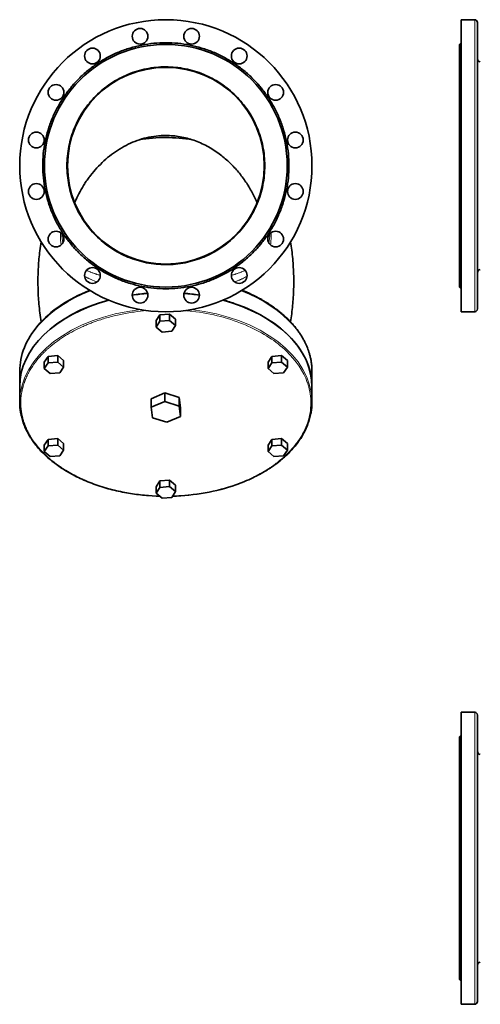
# Model space of a CAD drawing. Extents: x 4513 to 5188, y 399 to 994.
# Tile 1 of 7: x 4513 to 4676, y 399 to 750. Entities that reach past the tile are written whole.
import ezdxf

# ---------------------------------------------------------------- set-up
doc = ezdxf.new("R2010")
doc.units = 0

msp = doc.modelspace()

# ---------------------------------------------------------------- linework, layer by layer
at = {"color": 7, "lineweight": 35}
for p, q in [((4669.62, 697.68), (4669.62, 749.68)), ((4669.62, 749.68), (4674.42, 749.68)), ((4669.02, 740.88), (4669.02, 697.68)), ((4675.42, 731.22), (4675.42, 726.72)), ((4675.42, 726.72), (4675.42, 721.68)), ((4675.42, 721.68), (4675.42, 716.16)), ((4675.42, 716.16), (4675.42, 710.24)), ((4675.42, 710.24), (4675.42, 704.03)), ((4675.42, 704.03), (4675.42, 697.68)), ((4669.02, 697.68), (4669.02, 654.48)), ((4669.62, 645.68), (4669.62, 697.68)), ((4675.42, 697.68), (4675.42, 691.33)), ((4675.42, 691.33), (4675.42, 685.13)), ((4675.42, 685.13), (4675.42, 679.21)), ((4675.42, 679.21), (4675.42, 673.68)), ((4675.42, 673.68), (4675.42, 668.65)), ((4675.42, 668.65), (4675.42, 664.15)), ((4669.62, 645.68), (4674.42, 645.68)), ((4512.53, 619.11), (4512.53, 624.47)), ((4616.53, 619.11), (4616.53, 624.47)), ((4512.53, 619.06), (4512.53, 613.55)), ((4616.53, 619.06), (4616.53, 613.55)), ((4564.13, 616.79), (4559.34, 614.72)), ((4559.34, 611.66), (4564.13, 613.73)), ((4569.32, 615.16), (4564.13, 616.79)), ((4564.13, 613.73), (4569.32, 612.09)), ((4564.92, 606.32), (4559.73, 607.96)), ((4569.71, 608.39), (4564.92, 606.32)), ((4669.62, 399.1), (4669.62, 503.1)), ((4669.62, 503.1), (4674.42, 503.1)), ((4669.02, 494.3), (4669.02, 407.9)), ((4675.42, 485.71), (4675.42, 481.7)), ((4675.42, 481.7), (4675.42, 477.58)), ((4675.42, 477.58), (4675.42, 473.45)), ((4675.42, 473.45), (4675.42, 469.36)), ((4675.42, 457.87), (4675.42, 451.1)), ((4675.42, 451.1), (4675.42, 444.33)), ((4675.42, 432.84), (4675.42, 428.75)), ((4675.42, 428.75), (4675.42, 424.62)), ((4675.42, 424.62), (4675.42, 420.5)), ((4675.42, 420.5), (4675.42, 416.49)), ((4669.62, 399.1), (4674.42, 399.1))]:
    msp.add_line(p, q, dxfattribs=at)
at = {"color": 7, "lineweight": 13}
for p, q in [((4674.42, 749.68), (4674.42, 697.68)), ((4674.42, 697.68), (4674.42, 645.68)), ((4674.42, 503.1), (4674.42, 399.1))]:
    msp.add_line(p, q, dxfattribs=at)
at = {"color": 7, "lineweight": 35, "ltscale": 0.056416}
for p, q in [((4675.42, 748.68), (4675.42, 748.23)), ((4675.42, 647.14), (4675.42, 646.68))]:
    msp.add_line(p, q, dxfattribs=at)
at = {"color": 7, "lineweight": 35, "ltscale": 0.078584}
for p, q in [((4675.42, 748.23), (4675.42, 747.6)), ((4675.42, 647.76), (4675.42, 647.14))]:
    msp.add_line(p, q, dxfattribs=at)
at = {"color": 7, "lineweight": 35, "ltscale": 0.12}
for p, q in [((4675.42, 747.6), (4675.42, 746.64)), ((4675.42, 648.72), (4675.42, 647.76))]:
    msp.add_line(p, q, dxfattribs=at)
at = {"color": 7, "lineweight": 35, "ltscale": 0.167746}
msp.add_line((4675.42, 746.64), (4675.42, 745.3), dxfattribs=at)
at = {"color": 7, "lineweight": 35, "ltscale": 0.221918}
for p, q in [((4675.42, 745.3), (4675.42, 743.53)), ((4675.42, 651.84), (4675.42, 650.07))]:
    msp.add_line(p, q, dxfattribs=at)
at = {"color": 7, "lineweight": 35, "ltscale": 0.282266}
for p, q in [((4675.42, 743.53), (4675.42, 741.27)), ((4675.42, 654.1), (4675.42, 651.84))]:
    msp.add_line(p, q, dxfattribs=at)
at = {"color": 7, "lineweight": 35, "ltscale": 0.106066}
for p, q in [((4669.02, 740.88), (4669.62, 741.48)), ((4669.02, 654.48), (4669.62, 653.88)), ((4669.02, 494.3), (4669.62, 494.9)), ((4669.02, 407.9), (4669.62, 407.3))]:
    msp.add_line(p, q, dxfattribs=at)
at = {"color": 7, "lineweight": 35, "ltscale": 0.348071}
msp.add_line((4675.42, 741.27), (4675.42, 738.48), dxfattribs=at)
at = {"color": 7, "lineweight": 35, "ltscale": 0.418033}
for p, q in [((4675.42, 738.48), (4675.42, 735.14)), ((4675.42, 660.23), (4675.42, 656.88))]:
    msp.add_line(p, q, dxfattribs=at)
at = {"color": 7, "lineweight": 35, "ltscale": 0.490187}
msp.add_line((4675.42, 735.14), (4675.42, 731.22), dxfattribs=at)
at = {"color": 7, "lineweight": 35, "ltscale": 0.490186}
msp.add_line((4675.42, 664.15), (4675.42, 660.23), dxfattribs=at)
at = {"color": 7, "lineweight": 35, "ltscale": 0.348072}
msp.add_line((4675.42, 656.88), (4675.42, 654.1), dxfattribs=at)
at = {"color": 7, "lineweight": 35, "ltscale": 0.167745}
msp.add_line((4675.42, 650.07), (4675.42, 648.72), dxfattribs=at)
at = {"color": 7, "lineweight": 35, "ltscale": 0.306907}
for p, q in [((4562.44, 644.59), (4561.09, 642.54)), ((4561.09, 640.24), (4562.44, 642.29)), ((4567.96, 640.79), (4566.61, 638.73)), ((4522.6, 629.8), (4521.25, 627.75)), ((4602.28, 629.8), (4600.92, 627.75)), ((4521.25, 625.45), (4522.6, 627.5)), ((4600.92, 625.45), (4602.28, 627.5)), ((4522.6, 600.23), (4521.25, 598.18)), ((4602.28, 600.23), (4600.92, 598.18)), ((4521.25, 595.89), (4522.6, 597.94)), ((4600.92, 595.89), (4602.28, 597.94)), ((4607.8, 596.43), (4606.45, 594.38))]:
    msp.add_line(p, q, dxfattribs=at)
at = {"color": 7, "lineweight": 35, "ltscale": 0.287267}
for p, q in [((4561.09, 640.24), (4561.09, 642.54)), ((4562.44, 642.29), (4562.44, 644.59)), ((4565.88, 644.86), (4565.88, 642.56)), ((4567.96, 640.79), (4567.96, 643.08)), ((4521.25, 625.45), (4521.25, 627.75)), ((4522.6, 629.8), (4522.6, 627.5)), ((4526.04, 627.78), (4526.04, 630.08)), ((4528.13, 626), (4528.13, 628.3)), ((4600.92, 625.45), (4600.92, 627.75)), ((4602.28, 627.5), (4602.28, 629.8)), ((4605.71, 627.78), (4605.71, 630.08)), ((4607.8, 628.3), (4607.8, 626)), ((4522.6, 597.94), (4522.6, 600.23)), ((4526.04, 598.21), (4526.04, 600.51)), ((4602.28, 597.94), (4602.28, 600.23)), ((4605.71, 598.21), (4605.71, 600.51)), ((4521.25, 598.18), (4521.25, 595.89)), ((4528.13, 596.43), (4528.13, 598.73)), ((4600.92, 595.89), (4600.92, 598.18)), ((4607.8, 596.43), (4607.8, 598.73)), ((4565.88, 583.43), (4565.88, 585.72)), ((4561.09, 581.1), (4561.09, 583.4)), ((4562.44, 583.15), (4562.44, 585.45)), ((4567.96, 581.65), (4567.96, 583.95))]:
    msp.add_line(p, q, dxfattribs=at)
at = {"color": 7, "lineweight": 35, "ltscale": 0.431091}
for p, q in [((4565.88, 644.86), (4562.44, 644.59)), ((4562.44, 642.29), (4565.88, 642.56)), ((4566.61, 638.73), (4563.18, 638.46)), ((4526.04, 630.08), (4522.6, 629.8)), ((4522.6, 627.5), (4526.04, 627.78)), ((4605.71, 630.08), (4602.28, 629.8)), ((4602.28, 627.5), (4605.71, 627.78)), ((4526.78, 623.95), (4523.34, 623.68)), ((4606.45, 623.95), (4603.01, 623.68)), ((4526.04, 600.51), (4522.6, 600.23)), ((4605.71, 600.51), (4602.28, 600.23)), ((4522.6, 597.94), (4526.04, 598.21)), ((4602.28, 597.94), (4605.71, 598.21)), ((4526.78, 594.38), (4523.34, 594.11)), ((4606.45, 594.38), (4603.01, 594.11)), ((4565.88, 585.72), (4562.44, 585.45)), ((4562.44, 583.15), (4565.88, 583.43)), ((4566.61, 579.6), (4563.18, 579.32))]:
    msp.add_line(p, q, dxfattribs=at)
at = {"color": 7, "lineweight": 35, "ltscale": 0.342672}
for p, q in [((4567.96, 643.08), (4565.88, 644.86)), ((4565.88, 642.56), (4567.96, 640.79)), ((4563.18, 638.46), (4561.09, 640.24)), ((4607.8, 628.3), (4605.71, 630.08)), ((4605.71, 627.78), (4607.8, 626)), ((4603.01, 623.68), (4600.92, 625.45)), ((4607.8, 598.73), (4605.71, 600.51)), ((4605.71, 598.21), (4607.8, 596.43)), ((4603.01, 594.11), (4600.92, 595.89)), ((4567.96, 583.95), (4565.88, 585.72)), ((4565.88, 583.43), (4567.96, 581.65)), ((4563.18, 579.32), (4561.09, 581.1))]:
    msp.add_line(p, q, dxfattribs=at)
at = {"color": 7, "lineweight": 35, "ltscale": 0.342673}
for p, q in [((4528.13, 628.3), (4526.04, 630.08)), ((4526.04, 627.78), (4528.13, 626)), ((4523.34, 623.68), (4521.25, 625.45)), ((4528.13, 598.73), (4526.04, 600.51)), ((4526.04, 598.21), (4528.13, 596.43)), ((4523.34, 594.11), (4521.25, 595.89))]:
    msp.add_line(p, q, dxfattribs=at)
at = {"color": 7, "lineweight": 35, "ltscale": 0.306906}
for p, q in [((4528.13, 626), (4526.78, 623.95)), ((4607.8, 626), (4606.45, 623.95)), ((4562.44, 585.45), (4561.09, 583.4)), ((4561.09, 581.1), (4562.44, 583.15)), ((4567.96, 581.65), (4566.61, 579.6))]:
    msp.add_line(p, q, dxfattribs=at)
at = {"color": 7, "lineweight": 35, "ltscale": 0.002595}
msp.add_line((4512.53, 619.09), (4512.53, 619.11), dxfattribs=at)
at = {"color": 7, "lineweight": 35, "ltscale": 0.004403}
msp.add_line((4512.53, 613.51), (4512.53, 613.55), dxfattribs=at)
at = {"color": 7, "lineweight": 35, "ltscale": 0.383022}
for p, q in [((4559.34, 611.66), (4559.34, 614.72)), ((4564.13, 613.73), (4564.13, 616.79)), ((4569.32, 612.09), (4569.32, 615.16)), ((4569.71, 608.39), (4569.71, 611.45))]:
    msp.add_line(p, q, dxfattribs=at)
at = {"color": 7, "lineweight": 35, "ltscale": 0.465401}
for p, q in [((4569.71, 611.45), (4569.32, 615.16)), ((4559.73, 607.96), (4559.34, 611.66)), ((4569.32, 612.09), (4569.71, 608.39))]:
    msp.add_line(p, q, dxfattribs=at)
at = {"color": 7, "lineweight": 35, "ltscale": 0.306908}
msp.add_line((4528.13, 596.43), (4526.78, 594.38), dxfattribs=at)
at = {"color": 7, "lineweight": 13, "ltscale": 0.013219}
msp.add_line((4562.15, 580.11), (4562.26, 580.11), dxfattribs=at)
at = {"color": 7, "lineweight": 35, "ltscale": 0.049611}
for p, q in [((4675.42, 502.1), (4675.42, 501.7)), ((4675.42, 400.5), (4675.42, 400.1))]:
    msp.add_line(p, q, dxfattribs=at)
at = {"color": 7, "lineweight": 35, "ltscale": 0.146542}
for p, q in [((4675.42, 501.7), (4675.42, 500.53)), ((4675.42, 401.67), (4675.42, 400.5))]:
    msp.add_line(p, q, dxfattribs=at)
at = {"color": 7, "lineweight": 35, "ltscale": 0.236864}
for p, q in [((4675.42, 500.53), (4675.42, 498.64)), ((4675.42, 403.56), (4675.42, 401.67))]:
    msp.add_line(p, q, dxfattribs=at)
at = {"color": 7, "lineweight": 35, "ltscale": 0.316982}
for p, q in [((4675.42, 498.64), (4675.42, 496.1)), ((4675.42, 406.1), (4675.42, 403.56))]:
    msp.add_line(p, q, dxfattribs=at)
at = {"color": 7, "lineweight": 35, "ltscale": 0.384341}
for p, q in [((4675.42, 496.1), (4675.42, 493.02)), ((4675.42, 409.17), (4675.42, 406.1))]:
    msp.add_line(p, q, dxfattribs=at)
at = {"color": 7, "lineweight": 35, "ltscale": 0.437576}
for p, q in [((4675.42, 493.02), (4675.42, 489.52)), ((4675.42, 412.67), (4675.42, 409.17))]:
    msp.add_line(p, q, dxfattribs=at)
at = {"color": 7, "lineweight": 35, "ltscale": 0.476442}
for p, q in [((4675.42, 489.52), (4675.42, 485.71)), ((4675.42, 416.49), (4675.42, 412.67))]:
    msp.add_line(p, q, dxfattribs=at)
at = {"color": 7, "lineweight": 35, "ltscale": 0.497824}
for p, q in [((4675.42, 469.36), (4675.42, 465.38)), ((4675.42, 436.82), (4675.42, 432.84))]:
    msp.add_line(p, q, dxfattribs=at)
at = {"color": 7, "lineweight": 35, "ltscale": 0.48}
for p, q in [((4675.42, 465.38), (4675.42, 461.54)), ((4675.42, 440.66), (4675.42, 436.82))]:
    msp.add_line(p, q, dxfattribs=at)
at = {"color": 7, "lineweight": 35, "ltscale": 0.45876}
for p, q in [((4675.42, 461.54), (4675.42, 457.87)), ((4675.42, 444.33), (4675.42, 440.66))]:
    msp.add_line(p, q, dxfattribs=at)
at = {"color": 7, "lineweight": 35}
for points in [[(4520.15, 642.12), (4520.03, 642.89), (4519.92, 643.66), (4519.81, 644.43), (4519.71, 645.25), (4519.61, 646.06), (4519.52, 646.88), (4519.44, 647.66), (4519.37, 648.44), (4519.3, 649.18), (4519.25, 649.92), (4519.2, 650.67), (4519.15, 651.41), (4519.12, 652.16), (4519.08, 652.9), (4519.06, 653.65), (4519.04, 654.39), (4519.02, 655.14), (4519.02, 655.89), (4519.02, 656.63), (4519.02, 657.38), (4519.03, 658.13), (4519.05, 658.87), (4519.06, 659.38), (4519.08, 659.88), (4519.13, 660.9), (4519.17, 661.62), (4519.21, 662.35), (4519.26, 663.07), (4519.32, 663.79), (4519.38, 664.51), (4519.45, 665.22), (4519.52, 665.96), (4519.6, 666.69), (4519.69, 667.43), (4519.79, 668.23), (4519.9, 669.03), (4520.02, 669.81), (4520.14, 670.6)], [(4608.9, 642.12), (4609.01, 642.84), (4609.12, 643.56), (4609.22, 644.28), (4609.31, 645.01), (4609.4, 645.73), (4609.49, 646.46), (4609.56, 647.19), (4609.64, 647.92), (4609.7, 648.65), (4609.76, 649.38), (4609.82, 650.11), (4609.86, 650.84), (4609.91, 651.58), (4609.94, 652.31), (4609.97, 653.04), (4610, 653.78), (4610.02, 654.53), (4610.03, 655.27), (4610.04, 656.27), (4610.03, 657.27), (4610.02, 658.26), (4609.99, 659.26), (4609.96, 660.01), (4609.93, 660.76), (4609.89, 661.51), (4609.85, 662.27), (4609.79, 663.03), (4609.73, 663.8), (4609.67, 664.56), (4609.6, 665.32), (4609.52, 666.07), (4609.43, 666.83), (4609.34, 667.59), (4609.24, 668.34), (4609.14, 669.09), (4609.03, 669.85), (4608.91, 670.6)], [(4591.64, 653.31), (4592.46, 652.98), (4593.3, 652.63), (4594.13, 652.26), (4594.96, 651.89), (4595.78, 651.49), (4596.59, 651.09), (4596.99, 650.88), (4597.4, 650.67), (4597.8, 650.46), (4598.2, 650.24), (4598.63, 650), (4599.06, 649.75), (4599.49, 649.5), (4599.91, 649.25), (4600.33, 648.99), (4600.76, 648.73), (4601.17, 648.47), (4601.59, 648.2), (4601.99, 647.92), (4602.4, 647.65), (4602.8, 647.37), (4603.2, 647.08), (4603.6, 646.79), (4603.99, 646.5), (4604.38, 646.2), (4604.76, 645.9), (4605.11, 645.62), (4605.46, 645.33), (4605.81, 645.04), (4606.15, 644.75), (4606.46, 644.48), (4606.76, 644.21), (4607.06, 643.93), (4607.36, 643.65), (4607.66, 643.38), (4607.95, 643.09), (4608.23, 642.81), (4608.51, 642.52), (4608.79, 642.23), (4609.06, 641.94), (4609.33, 641.64), (4609.6, 641.35), (4609.86, 641.05), (4610.12, 640.75), (4610.37, 640.45), (4610.62, 640.14), (4610.84, 639.87), (4611.05, 639.59), (4611.26, 639.32), (4611.46, 639.04), (4611.66, 638.76), (4611.86, 638.48), (4612.06, 638.2), (4612.25, 637.92), (4612.45, 637.61), (4612.65, 637.3), (4612.84, 636.99), (4613.03, 636.68), (4613.21, 636.36), (4613.39, 636.04), (4613.57, 635.73), (4613.74, 635.4), (4614, 634.9), (4614.24, 634.4), (4614.47, 633.9), (4614.69, 633.39), (4614.9, 632.88), (4615.09, 632.37), (4615.27, 631.86), (4615.44, 631.34), (4615.53, 631.06), (4615.62, 630.77), (4615.7, 630.48), (4615.78, 630.19), (4615.86, 629.88), (4615.93, 629.58), (4616, 629.27), (4616.07, 628.97), (4616.13, 628.66), (4616.18, 628.36), (4616.23, 628.05), (4616.28, 627.75), (4616.34, 627.34), (4616.39, 626.93), (4616.43, 626.52), (4616.46, 626.11), (4616.49, 625.7), (4616.51, 625.29), (4616.52, 624.88), (4616.53, 624.47)], [(4562.37, 580.01), (4561.03, 580.06), (4559.67, 580.13), (4558.3, 580.22), (4557.61, 580.28), (4556.91, 580.34), (4556.21, 580.41), (4555.51, 580.49), (4554.8, 580.57), (4554.1, 580.66), (4553.38, 580.76), (4552.67, 580.86), (4551.96, 580.97), (4551.24, 581.09), (4550.52, 581.22), (4549.8, 581.35), (4549.08, 581.49), (4548.36, 581.64), (4547.63, 581.8), (4546.91, 581.96), (4546.19, 582.13), (4545.46, 582.31), (4544.74, 582.5), (4544.02, 582.7), (4543.29, 582.9), (4542.57, 583.12), (4541.82, 583.34), (4541.08, 583.58), (4540.34, 583.83), (4539.61, 584.08), (4538.88, 584.34), (4538.15, 584.61), (4537.44, 584.89), (4536.74, 585.17), (4536.06, 585.45), (4535.39, 585.74), (4534.73, 586.03), (4534.07, 586.33), (4533.4, 586.65), (4532.74, 586.97), (4532.15, 587.27), (4531.56, 587.58), (4531.02, 587.87), (4530.49, 588.16), (4529.96, 588.46), (4529.44, 588.76), (4528.92, 589.07), (4528.41, 589.39), (4527.9, 589.71), (4527.4, 590.03), (4526.9, 590.36), (4526.41, 590.7), (4525.93, 591.04), (4525.45, 591.39), (4524.98, 591.74), (4524.5, 592.1), (4524.1, 592.43), (4523.69, 592.75), (4523.31, 593.07), (4522.94, 593.39), (4522.43, 593.83), (4521.94, 594.28), (4521.33, 594.85), (4520.74, 595.43), (4520.19, 595.99), (4519.65, 596.57), (4519.11, 597.18), (4518.59, 597.8), (4518.24, 598.24), (4517.89, 598.69), (4517.57, 599.11), (4517.27, 599.53), (4516.97, 599.96), (4516.68, 600.39), (4516.4, 600.81), (4516.13, 601.25), (4515.76, 601.88), (4515.4, 602.53), (4515.13, 603.06), (4514.86, 603.59), (4514.63, 604.09), (4514.4, 604.6), (4514.19, 605.11), (4513.99, 605.62), (4513.81, 606.14), (4513.63, 606.66), (4513.49, 607.11), (4513.36, 607.57), (4513.24, 608.02), (4513.12, 608.47), (4513.02, 608.92), (4512.93, 609.37), (4512.85, 609.82), (4512.77, 610.27), (4512.71, 610.68), (4512.66, 611.1), (4512.62, 611.51), (4512.59, 611.92), (4512.56, 612.33), (4512.54, 612.74), (4512.53, 613.14), (4512.53, 613.55)], [(4616.53, 613.55), (4616.52, 613.13), (4616.51, 612.72), (4616.49, 612.31), (4616.46, 611.9), (4616.43, 611.49), (4616.38, 611.08), (4616.33, 610.67), (4616.28, 610.26), (4616.21, 609.86), (4616.14, 609.47), (4616.04, 608.99), (4615.94, 608.5), (4615.82, 608.02), (4615.69, 607.54), (4615.55, 607.06), (4615.4, 606.58), (4615.23, 606.11), (4615.06, 605.63), (4614.91, 605.23), (4614.7, 604.71), (4614.47, 604.2), (4614.24, 603.69), (4613.99, 603.18), (4613.73, 602.67), (4613.45, 602.17), (4613.17, 601.67), (4612.87, 601.17), (4612.52, 600.62), (4612.21, 600.15), (4611.89, 599.68), (4611.56, 599.22), (4611.22, 598.76), (4610.86, 598.3), (4610.5, 597.85), (4610.13, 597.4), (4609.74, 596.96), (4609.38, 596.56), (4609.02, 596.16), (4608.64, 595.77), (4608.26, 595.38), (4607.96, 595.08), (4607.66, 594.79), (4607.35, 594.5), (4607.04, 594.21), (4606.72, 593.92), (4606.4, 593.64), (4606.07, 593.35), (4605.74, 593.07), (4605.19, 592.61), (4604.62, 592.16), (4604.04, 591.71), (4603.44, 591.27), (4602.84, 590.84), (4602.22, 590.42), (4601.6, 590), (4600.96, 589.59), (4600.56, 589.34), (4600.16, 589.09), (4599.6, 588.76), (4599.03, 588.43), (4598.46, 588.1), (4597.87, 587.78), (4597.28, 587.47), (4596.69, 587.16), (4596.08, 586.86), (4595.47, 586.56), (4594.74, 586.22), (4594, 585.89), (4593.26, 585.56), (4592.5, 585.25), (4591.74, 584.94), (4590.96, 584.64), (4590.18, 584.35), (4589.4, 584.06)]]:
    msp.add_lwpolyline(points, dxfattribs=at)
at = {"color": 7, "lineweight": 13}
for points in [[(4541.21, 658.64), (4540.94, 658.72), (4540.66, 658.8), (4540.39, 658.88), (4540.12, 658.96), (4539.99, 659.01), (4539.85, 659.05), (4539.72, 659.09), (4539.59, 659.14), (4539.39, 659.2), (4539.19, 659.27), (4538.99, 659.34), (4538.8, 659.41), (4538.56, 659.5), (4538.33, 659.58), (4538.09, 659.67), (4537.86, 659.76), (4537.75, 659.81), (4537.64, 659.86), (4537.44, 659.94), (4537.25, 660.02), (4537.05, 660.1), (4536.86, 660.18), (4536.67, 660.27), (4536.49, 660.35), (4536.3, 660.44)], [(4592.75, 660.44), (4592.57, 660.35), (4592.38, 660.27), (4592.19, 660.18), (4592, 660.1), (4591.8, 660.02), (4591.61, 659.94), (4591.42, 659.86), (4591.3, 659.81), (4591.19, 659.76), (4590.96, 659.67), (4590.72, 659.58), (4590.49, 659.5), (4590.25, 659.41), (4590.06, 659.34), (4589.86, 659.27), (4589.66, 659.2), (4589.46, 659.14), (4589.33, 659.09), (4589.2, 659.05), (4589.06, 659.01), (4588.93, 658.96), (4588.66, 658.88), (4588.39, 658.8), (4588.11, 658.72), (4587.84, 658.64)], [(4537.94, 657.16), (4537.75, 657.25), (4537.56, 657.33), (4537.37, 657.42), (4537.18, 657.51), (4536.99, 657.6), (4536.8, 657.69), (4536.62, 657.78), (4536.43, 657.88), (4536.34, 657.92), (4536.25, 657.97), (4536.16, 658.02), (4536.07, 658.06), (4535.96, 658.12), (4535.85, 658.18), (4535.74, 658.24), (4535.63, 658.31)], [(4591.76, 657.46), (4591.59, 657.38), (4591.43, 657.3), (4591.26, 657.23), (4591.09, 657.15), (4590.93, 657.08), (4590.82, 657.04), (4590.72, 656.99), (4590.61, 656.95), (4590.51, 656.9), (4590.29, 656.82), (4590.08, 656.73), (4589.87, 656.65), (4589.66, 656.56), (4589.44, 656.48), (4589.23, 656.4), (4589.02, 656.32)], [(4539.79, 642.35), (4539.42, 642.22), (4539.05, 642.08), (4538.68, 641.95), (4538.31, 641.81), (4537.95, 641.67), (4537.59, 641.53), (4537.23, 641.39), (4536.87, 641.24), (4536.51, 641.1), (4536.16, 640.95), (4535.8, 640.8), (4535.45, 640.64), (4535.1, 640.49), (4534.78, 640.35), (4534.46, 640.2), (4534.29, 640.12), (4533.99, 639.98)], [(4525.21, 634.72), (4525.02, 634.58), (4524.82, 634.43), (4524.63, 634.28), (4524.44, 634.13), (4524.25, 633.97), (4524.06, 633.82), (4523.87, 633.67), (4523.69, 633.52), (4523.5, 633.36), (4523.32, 633.21), (4523.14, 633.05), (4522.96, 632.89), (4522.78, 632.74), (4522.61, 632.59), (4522.45, 632.44)], [(4522.45, 632.44), (4522.27, 632.28), (4522.1, 632.12), (4521.93, 631.96), (4521.76, 631.8), (4521.59, 631.64), (4521.42, 631.47), (4521.26, 631.31), (4521.09, 631.15), (4520.93, 630.98), (4520.77, 630.82), (4520.61, 630.65), (4520.45, 630.49), (4520.29, 630.32), (4520.18, 630.2), (4520.06, 630.07), (4519.94, 629.94), (4519.87, 629.86)], [(4515.62, 623.83), (4515.53, 623.65), (4515.44, 623.47), (4515.35, 623.29), (4515.26, 623.11), (4515.17, 622.92), (4515.09, 622.74), (4515.05, 622.65), (4515, 622.56), (4514.96, 622.47), (4514.92, 622.38), (4514.85, 622.22), (4514.78, 622.05), (4514.71, 621.89), (4514.64, 621.73), (4514.58, 621.57), (4514.51, 621.4), (4514.45, 621.24), (4514.39, 621.08), (4514.32, 620.91), (4514.28, 620.79), (4514.23, 620.66), (4514.19, 620.54), (4514.14, 620.4)], [(4514.14, 620.4), (4514.08, 620.23), (4514.02, 620.05), (4513.97, 619.88), (4513.91, 619.7), (4513.86, 619.53), (4513.81, 619.35), (4513.76, 619.18), (4513.71, 619), (4513.66, 618.82), (4513.62, 618.65), (4513.57, 618.47), (4513.53, 618.3), (4513.49, 618.12), (4513.45, 617.94), (4513.41, 617.77), (4513.37, 617.59), (4513.33, 617.41), (4513.3, 617.24), (4513.27, 617.08), (4513.24, 616.91), (4513.21, 616.74)], [(4512.93, 612.91), (4512.93, 612.73), (4512.94, 612.55), (4512.94, 612.37), (4512.95, 612.19), (4512.96, 612.02), (4512.97, 611.84), (4512.98, 611.66), (4513, 611.48), (4513.01, 611.3), (4513.03, 611.13), (4513.05, 610.95), (4513.07, 610.77), (4513.09, 610.59), (4513.11, 610.41), (4513.14, 610.24), (4513.16, 610.06), (4513.19, 609.88), (4513.22, 609.71), (4513.25, 609.55), (4513.28, 609.38), (4513.3, 609.27), (4513.32, 609.17), (4513.35, 608.99), (4513.36, 608.96)], [(4513.36, 608.96), (4513.39, 608.81), (4513.42, 608.66), (4513.45, 608.51), (4513.49, 608.36), (4513.52, 608.21), (4513.54, 608.12), (4513.57, 608.03), (4513.59, 607.93), (4513.61, 607.84), (4513.66, 607.65), (4513.71, 607.47), (4513.77, 607.28), (4513.82, 607.09), (4513.88, 606.91), (4513.93, 606.72), (4513.99, 606.53), (4514.05, 606.35), (4514.11, 606.16), (4514.18, 605.98), (4514.24, 605.81), (4514.3, 605.65), (4514.36, 605.49), (4514.43, 605.3), (4514.5, 605.12), (4514.55, 604.99)], [(4514.55, 604.99), (4514.62, 604.81), (4514.7, 604.63), (4514.77, 604.44), (4514.85, 604.26), (4514.93, 604.08), (4515.02, 603.9), (4515.1, 603.72), (4515.18, 603.53), (4515.27, 603.35), (4515.36, 603.17), (4515.45, 602.99), (4515.54, 602.81), (4515.64, 602.63), (4515.73, 602.45), (4515.83, 602.27), (4515.93, 602.09), (4516.03, 601.92), (4516.13, 601.74), (4516.23, 601.56), (4516.34, 601.38), (4516.41, 601.26), (4516.51, 601.09)], [(4519.24, 597.34), (4519.4, 597.15), (4519.57, 596.96), (4519.74, 596.77), (4519.9, 596.58), (4520.07, 596.4), (4520.25, 596.21), (4520.42, 596.03), (4520.6, 595.84), (4520.77, 595.66), (4520.95, 595.47), (4521.14, 595.29), (4521.32, 595.11), (4521.5, 594.93), (4521.69, 594.75), (4521.86, 594.59), (4522.02, 594.43), (4522.19, 594.28), (4522.36, 594.12), (4522.47, 594.02), (4522.67, 593.84)], [(4536.21, 585.51), (4536.54, 585.38), (4536.87, 585.24), (4537.21, 585.1), (4537.54, 584.97), (4537.88, 584.84), (4538.21, 584.71), (4538.55, 584.58), (4538.89, 584.46), (4539.23, 584.33), (4539.58, 584.21), (4539.92, 584.09), (4540.27, 583.97), (4540.62, 583.85), (4540.97, 583.73), (4541.28, 583.63), (4541.39, 583.6)], [(4541.39, 583.6), (4541.74, 583.48), (4542.09, 583.37), (4542.45, 583.26), (4542.8, 583.16), (4543.16, 583.05), (4543.52, 582.95), (4543.88, 582.84), (4544.24, 582.74), (4544.6, 582.65), (4544.97, 582.55), (4545.33, 582.45), (4545.7, 582.36), (4546.06, 582.27), (4546.43, 582.18), (4546.67, 582.12)], [(4583.03, 582.28), (4583.43, 582.38), (4583.83, 582.48), (4584.23, 582.59), (4584.63, 582.69), (4585.02, 582.8), (4585.41, 582.91), (4585.81, 583.03), (4586.2, 583.14), (4586.59, 583.26), (4586.97, 583.38), (4587.36, 583.5), (4587.74, 583.62), (4588.13, 583.75), (4588.51, 583.87), (4588.89, 584), (4589.26, 584.13)]]:
    msp.add_lwpolyline(points, dxfattribs=at)
at = {"color": 7, "lineweight": 35}
for centre, radius in [((4564.53, 697.68), 52), ((4555.36, 743.78), 2.8), ((4573.69, 743.78), 2.8), ((4564.53, 697.68), 43.2), ((4538.41, 736.76), 2.8), ((4590.64, 736.76), 2.8), ((4564.53, 697.68), 35), ((4525.45, 723.8), 2.8), ((4603.6, 723.8), 2.8), ((4518.43, 706.85), 2.8), ((4610.62, 706.85), 2.8), ((4518.43, 688.52), 2.8), ((4610.62, 688.52), 2.8), ((4525.45, 671.57), 2.8), ((4603.6, 671.57), 2.8), ((4538.41, 658.61), 2.8), ((4590.64, 658.61), 2.8), ((4555.36, 651.59), 2.8), ((4573.69, 651.59), 2.8)]:
    msp.add_circle(centre, radius, dxfattribs=at)
for centre, radius, start, end in [((4674.42, 748.68), 1, 0, 90), ((4564.52, 697.7), 43.79, 101.2505, 106.8771), ((4564.52, 697.7), 43.79, 95.6229, 101.2495), ((4564.53, 697.7), 43.79, 90.0004, 95.6272), ((4564.53, 697.7), 43.79, 84.3729, 89.9995), ((4564.53, 697.7), 43.79, 78.7505, 84.3771), ((4564.53, 697.7), 43.79, 73.1229, 78.7495), ((4564.52, 697.69), 43.79, 118.1229, 123.7495), ((4564.52, 697.7), 43.79, 112.5005, 118.1271), ((4564.52, 697.7), 43.79, 106.8729, 112.4995), ((4564.53, 697.7), 43.79, 67.5005, 73.1271), ((4564.53, 697.7), 43.79, 61.873, 67.4995), ((4564.53, 697.69), 43.79, 56.2505, 61.8771), ((4564.52, 697.69), 43.79, 123.7505, 129.377), ((4564.53, 697.71), 35.18, 90.0008, 95.6294), ((4564.52, 697.7), 35.18, 84.3709, 89.9989), ((4564.53, 697.69), 43.79, 50.623, 56.2495), ((4676.42, 735.68), 1, 180, 270), ((4564.52, 697.69), 43.79, 129.3729, 134.9995), ((4564.52, 697.7), 35.18, 112.501, 118.1291), ((4564.52, 697.7), 35.18, 106.8709, 112.4989), ((4564.52, 697.7), 35.18, 101.251, 106.8791), ((4564.52, 697.7), 35.18, 95.621, 101.2489), ((4564.53, 697.7), 35.18, 78.751, 84.3791), ((4564.53, 697.7), 35.18, 73.1209, 78.7489), ((4564.53, 697.7), 35.18, 67.501, 73.1291), ((4564.53, 697.7), 35.18, 61.8709, 67.4989), ((4564.53, 697.69), 43.79, 45.0005, 50.6271), ((4564.52, 697.69), 43.79, 135.0005, 140.627), ((4564.52, 697.7), 35.18, 123.751, 129.3791), ((4564.51, 697.7), 35.18, 118.1209, 123.7489), ((4564.54, 697.7), 35.18, 56.251, 61.8791), ((4564.54, 697.7), 35.18, 50.6209, 56.2489), ((4564.53, 697.69), 43.79, 39.3729, 44.9995), ((4564.52, 697.69), 43.79, 140.6229, 146.2495), ((4564.51, 697.7), 35.18, 135.001, 140.6291), ((4564.51, 697.7), 35.18, 129.3708, 134.9989), ((4564.54, 697.7), 35.18, 45.001, 50.6291), ((4564.54, 697.7), 35.18, 39.371, 44.9989), ((4564.54, 697.69), 43.79, 33.7505, 39.3771), ((4564.52, 697.69), 43.79, 146.2505, 151.8771), ((4564.51, 697.69), 35.18, 140.6209, 146.2489), ((4564.54, 697.69), 35.18, 33.751, 39.3791), ((4564.54, 697.69), 43.79, 28.1229, 33.7495), ((4564.51, 697.69), 43.79, 151.8729, 157.4995), ((4564.51, 697.7), 35.18, 146.2511, 151.879), ((4564.54, 697.7), 35.18, 28.1209, 33.7489), ((4564.54, 697.69), 43.79, 22.5005, 28.1271), ((4564.51, 697.69), 43.79, 157.5005, 163.1271), ((4564.51, 697.69), 35.18, 151.8709, 157.4989), ((4564.54, 697.69), 35.18, 22.5011, 28.129), ((4564.54, 697.69), 43.79, 16.8729, 22.4995), ((4564.51, 697.69), 43.79, 163.1229, 168.7495), ((4564.51, 697.69), 35.18, 157.501, 163.1291), ((4564.52, 678.8), 29.65, 80.1647, 89.9837), ((4564.54, 697.69), 35.18, 16.8709, 22.4989), ((4564.54, 697.69), 43.79, 11.2505, 16.8771), ((4564.51, 697.69), 43.79, 168.7505, 174.3771), ((4564.51, 697.69), 35.18, 163.1208, 168.7489), ((4566.07, 674.5), 34.24, 115.8677, 121.7186), ((4565.3, 676.09), 32.48, 109.7202, 115.8668), ((4564.82, 677.43), 31.06, 103.3125, 109.7166), ((4564.54, 697.69), 35.18, 11.251, 16.8791), ((4564.54, 697.69), 43.79, 5.6229, 11.2495), ((4564.51, 697.68), 43.79, 174.3729, 179.9995), ((4564.51, 697.69), 35.18, 168.751, 174.3791), ((4568.37, 671.17), 38.3, 127.2584, 132.5106), ((4567.12, 672.81), 36.23, 121.7171, 127.2621), ((4564.54, 697.69), 35.18, 5.6208, 11.249), ((4564.54, 697.68), 43.79, 0.0004, 5.6272), ((4564.5, 697.69), 43.77, 180.0008, 185.6294), ((4564.51, 697.68), 35.18, 174.3709, 179.9989), ((4564.51, 697.68), 35.19, 180.0004, 185.6272), ((4569.69, 669.72), 40.25, 132.5046, 137.4969), ((4558.94, 669.31), 40.85, 40.5039, 46.727), ((4564.55, 697.68), 35.18, 0.0008, 5.6294), ((4564.53, 697.68), 35.19, 354.373, 359.9994), ((4564.55, 697.69), 43.78, 354.3709, 359.9989), ((4564.52, 697.68), 35.19, 185.6229, 191.2495), ((4571.5, 668.12), 42.68, 142.2524, 144.5863), ((4570.87, 668.63), 41.86, 137.4871, 142.2701), ((4557.86, 668.37), 42.28, 37.531, 40.5211), ((4564.53, 697.68), 35.19, 348.7505, 354.377), ((4564.5, 697.68), 43.77, 185.6208, 191.249), ((4564.52, 697.68), 35.19, 191.2505, 196.8771), ((4571.9, 667.83), 43.17, 146.8839, 151.4381), ((4571.87, 667.86), 43.13, 144.5834, 146.884), ((4557.17, 667.84), 43.14, 34.5988, 37.5238), ((4557.2, 667.87), 43.11, 31.6816, 34.5919), ((4564.53, 697.68), 35.19, 343.1229, 348.7495), ((4564.55, 697.68), 43.78, 348.751, 354.3791), ((4564.5, 697.68), 43.78, 191.251, 196.8791), ((4564.52, 697.68), 35.19, 196.8729, 202.4995), ((4570.94, 668.36), 42.07, 151.4318, 156.0275), ((4557.26, 667.9), 43.03, 28.8064, 31.6886), ((4557.81, 668.2), 42.41, 25.8957, 28.8095), ((4564.53, 697.68), 35.19, 337.5005, 343.127), ((4564.55, 697.68), 43.78, 343.1208, 348.749), ((4564.5, 697.67), 43.78, 196.8708, 202.499), ((4564.52, 697.68), 35.19, 202.5005, 208.127), ((4569.55, 668.99), 40.55, 156.0476, 157.4785), ((4564.53, 697.68), 35.19, 331.8729, 337.4995), ((4558.89, 668.72), 41.21, 22.9718, 25.9014), ((4559.77, 669.1), 40.26, 22.5198, 22.9614), ((4564.55, 697.67), 43.78, 337.501, 343.1291), ((4564.5, 697.68), 43.78, 202.501, 208.1291), ((4564.52, 697.68), 35.19, 208.1229, 213.7494), ((4564.53, 697.68), 35.19, 326.2505, 331.877), ((4564.55, 697.68), 43.78, 331.8708, 337.499), ((4564.51, 697.67), 43.78, 208.1208, 213.749), ((4564.52, 697.68), 35.19, 213.7505, 219.377), ((4564.53, 697.68), 35.19, 320.6229, 326.2495), ((4564.55, 697.67), 43.78, 326.251, 331.8791), ((4564.5, 697.67), 43.78, 213.751, 219.3791), ((4564.52, 697.68), 35.19, 219.3729, 224.9995), ((4564.53, 697.68), 35.19, 315.0005, 320.627), ((4564.55, 697.67), 43.78, 320.6208, 326.249), ((4564.51, 697.67), 43.78, 219.3708, 224.9989), ((4564.52, 697.68), 35.19, 225.0005, 230.6271), ((4564.52, 697.68), 35.19, 230.6229, 236.2495), ((4564.53, 697.68), 35.19, 303.7505, 309.377), ((4564.53, 697.68), 35.19, 309.3729, 314.9995), ((4564.54, 697.67), 43.78, 315.001, 320.6291), ((4564.51, 697.67), 43.78, 225.001, 230.6291), ((4564.52, 697.68), 35.19, 236.2505, 241.877), ((4564.52, 697.68), 35.19, 241.8729, 247.4995), ((4564.53, 697.68), 35.19, 292.5005, 298.127), ((4564.53, 697.68), 35.19, 298.1229, 303.7495), ((4564.54, 697.67), 43.78, 309.3708, 314.999), ((4564.51, 697.66), 43.78, 230.6208, 236.249), ((4564.52, 697.68), 35.19, 247.5005, 253.127), ((4564.52, 697.68), 35.19, 253.1229, 258.7495), ((4564.52, 697.68), 35.19, 258.7505, 264.3771), ((4564.53, 697.68), 35.19, 264.373, 269.9994), ((4564.53, 697.67), 35.19, 270.0004, 275.6272), ((4564.53, 697.68), 35.19, 275.6229, 281.2495), ((4564.53, 697.68), 35.19, 281.2505, 286.877), ((4564.53, 697.68), 35.19, 286.8729, 292.4995), ((4564.54, 697.66), 43.78, 303.751, 309.3791), ((4564.51, 697.67), 43.78, 236.251, 241.879), ((4564.54, 697.66), 43.78, 298.1208, 303.749), ((4676.42, 659.68), 1, 90, 180), ((4564.52, 697.66), 43.78, 241.8708, 247.499), ((4564.52, 697.66), 43.78, 247.501, 253.1291), ((4564.52, 697.66), 43.78, 253.1208, 258.749), ((4564.53, 697.66), 43.78, 281.251, 286.8791), ((4564.54, 697.66), 43.78, 286.8708, 292.499), ((4564.53, 697.66), 43.78, 292.501, 298.1291), ((4564.36, 573.89), 78.63, 94.5855, 98.6306), ((4564.52, 697.66), 43.78, 258.751, 264.3791), ((4564.53, 697.66), 43.78, 264.3709, 269.9989), ((4564.52, 697.66), 43.77, 270.0008, 275.6294), ((4564.53, 697.66), 43.77, 275.6208, 281.249), ((4564.69, 573.89), 78.63, 81.3695, 85.4146), ((4567.06, 584.55), 67.7, 70.6809, 74.6951), ((4674.42, 646.68), 1, 270, 0), ((4674.42, 502.1), 1, 0, 90), ((4676.42, 489.1), 1, 180.3257, 270), ((4676.42, 413.1), 1, 90, 180), ((4674.42, 400.1), 1, 270, 0)]:
    msp.add_arc(centre, radius, start, end, dxfattribs=at)
at = {"color": 7, "lineweight": 13}
for centre, radius, start, end in [((4551.51, 672.98), 24.52, 177.8791, 180.1371), ((4576.76, 672.96), 25.29, 1.6076, 2.1046), ((4583.79, 672.59), 18.24, 350.1324, 351.4805), ((4551.74, 688.61), 34.34, 246.3112, 250.078), ((4580.46, 681.63), 26.68, 295.0463, 299.0524), ((4563.95, 571.11), 75.26, 98.212, 101.8939), ((4564.36, 568.36), 78.04, 94.8386, 98.2199), ((4564.64, 567.86), 78.54, 83.25, 85.1539), ((4561.95, 579.15), 66.97, 105.5851, 109.324), ((4563.16, 574.84), 71.45, 101.8883, 105.59), ((4555.09, 594.55), 50.07, 118.6974, 122.614), ((4557.28, 590.56), 54.63, 115.2291, 118.7057), ((4569.92, 586.64), 58.97, 66.1842, 66.6607), ((4552.52, 598.55), 45.33, 122.6037, 127.048), ((4534.35, 613.24), 21.43, 170.5871, 180.8827), ((4594.03, 613.34), 22.1, 343.9314, 352.8345), ((4568.74, 642.67), 62.03, 289.3179, 293.2286), ((4563.74, 654.25), 74.12, 256.6882, 260.8557), ((4565.56, 653.08), 72.92, 280.9954, 283.8631), ((4564.3, 657.65), 77.57, 260.8453, 264.707), ((4564.5, 659.65), 79.57, 264.6989, 268.3105), ((4564.55, 659.72), 79.64, 271.7275, 274.9403), ((4564.69, 658.17), 78.09, 274.9365, 278.0287), ((4565.01, 655.88), 75.78, 278.0259, 280.9972)]:
    msp.add_arc(centre, radius, start, end, dxfattribs=at)
at = {"color": 7, "lineweight": 35}
for centre, major_axis, ratio, start_param, end_param in [((4564.16, 662.73), (-1.03, -45.72), 0.802391, 3.159579, 3.347257), ((4564.53, 684.59), (-36, 0), 0.642788, 4.712389, 4.978469), ((4563.78, 680.16), (39.33, 1.03), 0.700458, 1.289849, 1.53353), ((4566.94, 673.73), (11.73, -33.12), 0.888437, 2.520992, 2.678818), ((4569.64, 678.38), (19.1, -25.37), 0.841753, 2.071752, 2.240914), ((4571.99, 679.7), (18.85, -24.51), 0.780707, 1.91931, 2.092069), ((4577.09, 685.73), (17.14, -19.02), 0.639199, 1.699916, 1.876064), ((4565.13, 624.15), (52.6, -0.56), 0.648452, 2.13278, 2.64701), ((4564.53, 619.06), (-52, 0), 0.642788, 4.836634, 4.944649), ((4564.53, 619.06), (-52, 0), 0.642788, 4.480129, 4.588144), ((4564.53, 619.11), (52, 0), 0.642788, 1.973991, 3.14164), ((4564.53, 619.06), (-52, 0), 0.642788, 5.114207, 6.283185), ((4564.53, 619.06), (-52, 0), 0.642788, 3.141593, 4.310568), ((4564.53, 619.11), (52, 0), 0.642788, 0.000038, 1.070796), ((4564.14, 624.34), (51.61, -0.23), 0.654184, 2.637962, 3.144473), ((4564.53, 624.47), (-52, 0), 0.642788, 3.141631, 3.141673), ((4564.53, 619.11), (52, 0), 0.642788, 6.282465, 6.283223), ((4564.5, 613.48), (51.99, -0.02), 0.644318, 4.758558, 5.212004)]:
    msp.add_ellipse(centre, major_axis=major_axis, ratio=ratio, start_param=start_param, end_param=end_param, dxfattribs=at)
at = {"color": 7, "lineweight": 13}
for centre, major_axis, ratio, start_param, end_param in [((4626.22, 743.56), (95.83, 78.67), 0.300461, 2.913679, 2.987787), ((4483.9, 757.41), (114.82, -92.44), 0.276586, 0.13848, 0.206374), ((4480.53, 750.9), (118.64, -87.69), 0.299951, 0.157784, 0.23078), ((4573.19, 701.44), (42.59, 39.04), 0.45792, 2.746127, 2.856346), ((4564.53, 624.47), (52, 0), 0.642788, 2.112093, 3.14159), ((4564.53, 624.47), (-52, 0), 0.642788, 3.141673, 4.171093), ((4564.53, 613.55), (52, 0), 0.642788, 1.744702, 3.141571), ((4564.53, 613.55), (52, 0), 0.642788, 6.283147, 7.680074), ((4566.77, 618.15), (47.16, -2), 0.597715, 1.221392, 1.444984), ((4568.65, 618.21), (46.09, -3.45), 0.606406, 1.05272, 1.276027), ((4564.69, 613.35), (51.42, -0.13), 0.642795, 0.592036, 0.972317), ((4564.84, 613.33), (51.28, -0.14), 0.644257, 0.223192, 0.593265), ((4897.42, 503.04), (383.68, -116.22), 0.252521, 3.023559, 3.057491), ((5432.67, 393.14), (919.17, -225.1), 0.159251, 3.078775, 3.102236), ((4198.19, 572.58), (417.83, 42.83), 0.227867, 0.020156, 0.05423), ((4571.85, 613.35), (44.28, -0.2), 0.693958, 6.199754, 6.4194), ((4564.53, 613.24), (-51.6, 0), 0.642788, 2.850933, 2.95915), ((4361.41, 658.8), (254.35, -49.56), 0.299362, 6.166232, 6.209078), ((5457.92, 881.54), (944.21, 274.14), 0.159515, 3.185216, 3.213063), ((4564.53, 613.24), (-51.6, 0), 0.642788, 2.651284, 2.753545), ((4570.89, 610.48), (45.04, 3.94), 0.657778, 5.485592, 5.706125), ((9768.49, 3352.67), (5253.37, 2749.26), 0.073219, 3.169204, 3.180016), ((8626.34, 3350.98), (4110.08, 2749.83), 0.086296, 3.175644, 3.18702), ((4569.13, 609.59), (46.39, 3.63), 0.628617, 5.208204, 5.41335), ((4564.53, 613.24), (-51.6, 0), 0.642788, 2.350248, 2.44783), ((9767.9, 5095.97), (5249.8, 4497.58), 0.07905, 3.17189, 3.18105)]:
    msp.add_ellipse(centre, major_axis=major_axis, ratio=ratio, start_param=start_param, end_param=end_param, dxfattribs=at)

doc.saveas('drawing.dxf')
